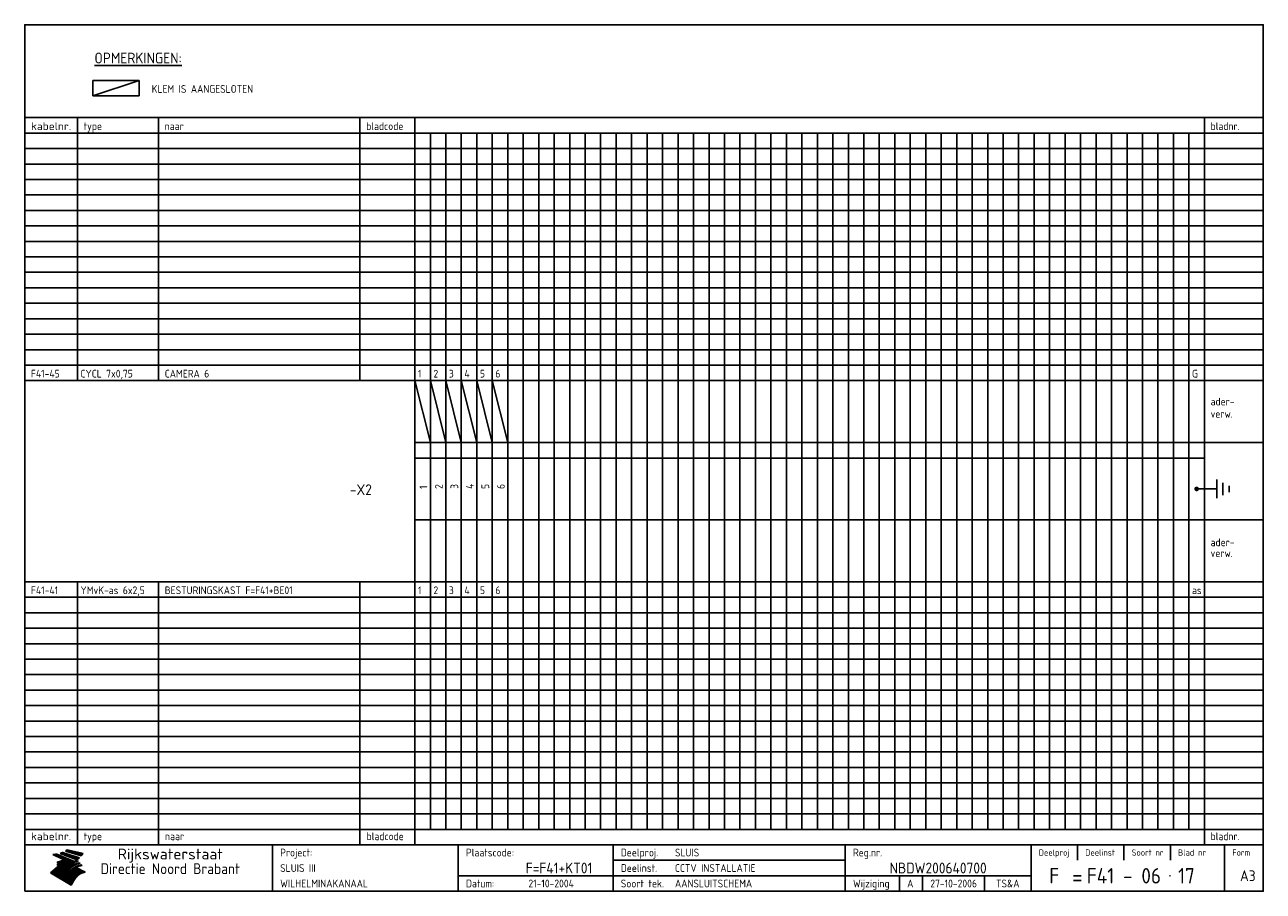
# Model space of a CAD drawing. Extents: x 10 to 410, y 10 to 290.
import ezdxf
from ezdxf.enums import TextEntityAlignment as Align

# ---------------------------------------------------------------- set-up
doc = ezdxf.new("R2010")
doc.units = 0
doc.header["$LTSCALE"] = 10
doc.header["$MEASUREMENT"] = 0
doc.layers.get('0').update_dxf_attribs({"linetype": 'CONTINUOUS'})
for name, color, linetype in [('0-25', 7, 'CONTINUOUS'), ('0-35', 2, 'CONTINUOUS'), ('0-50', 3, 'CONTINUOUS'), ('B-25', 7, 'CONTINUOUS'), ('B-35', 2, 'CONTINUOUS')]:
    doc.layers.add(name, color=color, linetype=linetype)
doc.styles.add('ISO', font='iso.shx')
doc.styles.get("Standard").update_dxf_attribs({"font": 'iso.shx'})

# ---------------------------------------------------------------- blocks, each defined once
blk = doc.blocks.new('KADER-A3')
at = {"layer": '0-25'}
for p, q in [((410, 35), (10, 35)), ((410, 30), (10, 30)), ((350, 25), (350, 20)), ((365, 25), (365, 20)), ((380, 25), (380, 20)), ((200, 20), (275, 20)), ((150, 15), (335, 15)), ((292.5, 15), (292.5, 10)), ((300, 15), (300, 10)), ((320, 15), (320, 10))]:
    blk.add_line(p, q, dxfattribs=at)
at = {"layer": '0-25', "color": 7}
for p, q in [((19.1, 21.89), (25.12, 19)), ((19.1, 21.89), (25.12, 19)), ((19.17, 21.86), (20.7, 21.86)), ((19.29, 21.8), (20.83, 21.8)), ((19.4, 21.75), (20.96, 21.75)), ((19.52, 21.69), (21.09, 21.69)), ((19.64, 21.63), (21.22, 21.63)), ((19.74, 21.92), (20.56, 21.92)), ((19.75, 21.58), (21.36, 21.58)), ((19.87, 21.52), (21.49, 21.52)), ((19.99, 21.47), (21.62, 21.47)), ((20.11, 21.41), (21.75, 21.41)), ((20.22, 21.35), (21.88, 21.35)), ((20.25, 21.97), (20.43, 21.97)), ((20.34, 21.3), (22.02, 21.3)), ((20.38, 21.99), (26.02, 19.59)), ((20.38, 21.99), (26.02, 19.59)), ((20.46, 21.24), (22.15, 21.24)), ((20.57, 21.18), (22.28, 21.18)), ((20.69, 21.13), (22.41, 21.13)), ((20.81, 21.07), (22.55, 21.07)), ((20.92, 21.02), (22.68, 21.02)), ((21.04, 20.96), (22.81, 20.96)), ((21.16, 20.9), (22.94, 20.9)), ((21.27, 20.85), (23.07, 20.85)), ((21.39, 20.79), (23.21, 20.79)), ((21.47, 22.25), (26.83, 20.19)), ((21.47, 22.25), (26.83, 20.19)), ((21.49, 22.25), (23.07, 22.25)), ((21.51, 20.73), (23.34, 20.73)), ((21.6, 22.2), (23.25, 22.2)), ((21.63, 20.68), (23.47, 20.68)), ((21.65, 22.31), (22.89, 22.31)), ((21.74, 20.62), (23.6, 20.62)), ((21.75, 22.14), (23.42, 22.14)), ((21.8, 22.37), (22.71, 22.37)), ((21.86, 20.57), (23.73, 20.57)), ((21.9, 22.08), (23.6, 22.08)), ((21.94, 22.42), (22.53, 22.42)), ((21.98, 20.51), (23.87, 20.51)), ((22.04, 22.03), (23.78, 22.03)), ((22.06, 22.48), (22.36, 22.48)), ((22.09, 20.45), (24, 20.45)), ((22.18, 22.53), (27.65, 20.8)), ((22.18, 22.53), (27.65, 20.8)), ((22.19, 21.97), (23.96, 21.97)), ((22.21, 20.4), (24.13, 20.4)), ((22.33, 20.34), (24.26, 20.34)), ((22.34, 21.92), (24.13, 21.92)), ((22.37, 20), (23.08, 20)), ((22.44, 20.28), (24.4, 20.28)), ((22.48, 21.86), (24.31, 21.86)), ((22.49, 20.06), (23.04, 20.06)), ((22.56, 20.23), (24.53, 20.23)), ((22.61, 20.12), (22.93, 20.12)), ((22.63, 21.8), (24.49, 21.8)), ((22.68, 20.17), (24.66, 20.17)), ((22.71, 20.17), (22.82, 20.17)), ((23.11, 20.02), (22.77, 20.2)), ((23.11, 20.02), (22.77, 20.2)), ((22.78, 21.75), (24.67, 21.75)), ((22.79, 20.12), (24.79, 20.12)), ((22.91, 20.06), (24.92, 20.06)), ((22.92, 21.69), (24.85, 21.69)), ((23.03, 20), (25.06, 20)), ((23.07, 21.63), (25.02, 21.63)), ((23.14, 22.99), (28.22, 21.46)), ((23.14, 22.99), (28.22, 21.46)), ((23.15, 22.98), (25.33, 22.98)), ((23.22, 21.58), (25.2, 21.58)), ((23.23, 23.04), (25.09, 23.04)), ((23.32, 23.1), (24.84, 23.1)), ((23.34, 22.93), (25.57, 22.93)), ((23.36, 21.52), (25.38, 21.52)), ((23.4, 23.15), (24.6, 23.15)), ((23.49, 23.21), (24.36, 23.21)), ((23.51, 21.47), (25.56, 21.47)), ((23.52, 22.87), (25.81, 22.87)), ((23.57, 23.27), (24.12, 23.27)), ((23.64, 23.32), (23.87, 23.32)), ((23.66, 21.41), (25.74, 21.41)), ((23.7, 23.36), (28.82, 22.17)), ((23.7, 23.36), (28.82, 22.17)), ((23.71, 22.82), (26.06, 22.82)), ((23.8, 21.35), (25.91, 21.35)), ((23.9, 22.76), (26.3, 22.76)), ((23.95, 21.3), (26.09, 21.3)), ((24.09, 22.7), (26.54, 22.7)), ((24.09, 21.24), (26.27, 21.24)), ((24.24, 21.18), (26.45, 21.18)), ((24.27, 22.65), (26.78, 22.65)), ((24.39, 21.13), (26.62, 21.13)), ((24.46, 22.59), (27.03, 22.59)), ((24.53, 21.07), (26.8, 21.07)), ((24.65, 22.53), (27.27, 22.53)), ((24.68, 21.02), (26.98, 21.02)), ((24.83, 20.96), (27.16, 20.96)), ((24.84, 22.48), (27.51, 22.48)), ((24.97, 20.9), (27.34, 20.9)), ((25.02, 22.42), (27.75, 22.42)), ((25.12, 20.85), (27.51, 20.85)), ((25.21, 22.37), (28, 22.37)), ((25.27, 20.79), (27.63, 20.79)), ((25.4, 22.31), (28.24, 22.31)), ((25.41, 20.73), (27.57, 20.73)), ((25.56, 20.68), (27.51, 20.68)), ((25.58, 22.25), (28.48, 22.25)), ((25.71, 20.62), (27.44, 20.62)), ((25.77, 22.2), (28.72, 22.2)), ((25.85, 20.57), (27.37, 20.57)), ((25.96, 22.14), (28.79, 22.14)), ((26, 20.51), (27.29, 20.51)), ((26.15, 22.08), (28.75, 22.08)), ((26.15, 20.45), (27.22, 20.45)), ((26.29, 20.4), (27.14, 20.4)), ((26.33, 22.03), (28.71, 22.03)), ((26.44, 20.34), (27.06, 20.34)), ((26.52, 21.97), (28.66, 21.97)), ((26.59, 20.28), (26.97, 20.28)), ((26.71, 21.92), (28.62, 21.92)), ((26.73, 20.23), (26.89, 20.23)), ((26.9, 21.86), (28.57, 21.86)), ((27.08, 21.8), (28.52, 21.8)), ((27.27, 21.75), (28.48, 21.75)), ((27.46, 21.69), (28.43, 21.69)), ((27.65, 21.63), (28.38, 21.63)), ((27.83, 21.58), (28.33, 21.58)), ((28.02, 21.52), (28.28, 21.52)), ((28.21, 21.47), (28.22, 21.47)), ((20.58, 17.88), (18.3, 16)), ((20.58, 17.88), (18.3, 16)), ((24.94, 11.97), (18.3, 16)), ((24.94, 11.97), (18.3, 16)), ((18.31, 16.01), (20.96, 16.01)), ((18.38, 16.07), (21.46, 16.07)), ((18.45, 16.12), (21.88, 16.12)), ((18.52, 16.18), (22.15, 16.18)), ((18.59, 16.23), (22.38, 16.23)), ((18.65, 16.29), (22.58, 16.29)), ((18.72, 16.35), (22.75, 16.35)), ((18.79, 16.4), (22.91, 16.4)), ((18.86, 16.46), (20.6, 16.46)), ((18.93, 16.52), (20.6, 16.52)), ((18.99, 16.57), (20.6, 16.57)), ((19.06, 16.63), (20.6, 16.63)), ((19.13, 16.68), (20.6, 16.68)), ((19.2, 16.74), (20.6, 16.74)), ((19.27, 16.8), (20.6, 16.8)), ((19.33, 16.85), (21.07, 16.85)), ((19.4, 16.91), (21.55, 16.91)), ((19.47, 16.97), (21.88, 16.97)), ((19.54, 17.02), (22.13, 17.02)), ((19.61, 17.08), (22.34, 17.08)), ((19.67, 17.13), (20.6, 17.13)), ((19.74, 17.19), (20.6, 17.19)), ((19.81, 17.25), (20.6, 17.25)), ((19.88, 17.3), (20.6, 17.3)), ((19.95, 17.36), (20.6, 17.36)), ((20.01, 17.42), (20.6, 17.42)), ((20.08, 17.47), (20.93, 17.47)), ((20.15, 17.53), (21.26, 17.53)), ((20.22, 17.58), (21.51, 17.58)), ((20.29, 17.64), (21.72, 17.64)), ((20.35, 17.7), (21.9, 17.7)), ((20.42, 17.75), (22.07, 17.75)), ((20.49, 17.81), (22.22, 17.81)), ((20.56, 17.87), (22.36, 17.87)), ((20.6, 19.11), (20.58, 19.51)), ((20.6, 19.11), (20.58, 19.51)), ((20.58, 19.5), (22.09, 19.5)), ((20.58, 19.44), (21.95, 19.44)), ((20.59, 19.38), (21.79, 19.38)), ((20.59, 19.33), (21.62, 19.33)), ((20.59, 19.27), (21.42, 19.27)), ((20.6, 19.22), (21.2, 19.22)), ((20.6, 19.16), (20.93, 19.16)), ((20.6, 19.11), (20.69, 19.12)), ((20.6, 19.11), (20.69, 19.12)), ((20.6, 18.79), (20.77, 18.81)), ((20.6, 18.79), (20.77, 18.81)), ((20.6, 18.29), (20.6, 18.79)), ((20.6, 18.29), (20.6, 18.79)), ((20.6, 18.77), (22.46, 18.77)), ((20.6, 18.71), (22.33, 18.71)), ((20.6, 18.65), (22.19, 18.65)), ((20.6, 18.6), (22.04, 18.6)), ((20.6, 18.54), (21.87, 18.54)), ((20.6, 18.48), (21.68, 18.48)), ((20.6, 18.43), (21.46, 18.43)), ((20.6, 18.37), (21.21, 18.37)), ((20.6, 18.29), (20.88, 18.32)), ((20.6, 18.29), (20.88, 18.32)), ((20.6, 18.32), (20.87, 18.32)), ((20.6, 17.88), (20.86, 17.91)), ((20.6, 17.88), (20.86, 17.91)), ((20.6, 17.43), (20.97, 17.48)), ((20.6, 17.43), (20.97, 17.48)), ((20.6, 17.43), (20.6, 17.09)), ((20.6, 17.43), (20.6, 17.09)), ((20.6, 17.09), (21.26, 17.16)), ((20.6, 17.09), (21.26, 17.16)), ((20.6, 16.8), (21.37, 16.89)), ((20.6, 16.8), (21.37, 16.89)), ((20.6, 16.8), (20.6, 16.45)), ((20.6, 16.8), (20.6, 16.45)), ((20.6, 16.45), (21.56, 16.56)), ((20.6, 16.45), (21.56, 16.56)), ((20.6, 15.97), (21.67, 16.09)), ((20.6, 15.97), (21.67, 16.09)), ((20.7, 16.46), (23.06, 16.46)), ((20.9, 19.55), (22.23, 19.55)), ((20.9, 18.82), (22.59, 18.82)), ((20.98, 17.92), (22.5, 17.92)), ((21.02, 17.13), (22.53, 17.13)), ((21.19, 19.61), (22.35, 19.61)), ((21.2, 16.52), (23.2, 16.52)), ((21.32, 18.88), (22.71, 18.88)), ((21.32, 17.98), (22.62, 17.98)), ((21.42, 19.67), (22.47, 19.67)), ((21.47, 17.19), (22.7, 17.19)), ((21.59, 18.03), (22.74, 18.03)), ((21.61, 18.93), (22.82, 18.93)), ((21.62, 19.72), (22.59, 19.72)), ((21.72, 16.57), (23.32, 16.57)), ((21.77, 17.25), (22.85, 17.25)), ((21.8, 19.78), (22.69, 19.78)), ((21.8, 18.09), (22.85, 18.09)), ((21.84, 18.99), (22.92, 18.99)), ((21.96, 19.83), (22.79, 19.83)), ((21.99, 18.15), (22.95, 18.15)), ((22.01, 17.3), (22.99, 17.3)), ((22.03, 19.05), (23.03, 19.05)), ((22.1, 16.63), (23.44, 16.63)), ((22.11, 19.89), (22.89, 19.89)), ((22.16, 18.2), (23.05, 18.2)), ((22.21, 19.1), (23.12, 19.1)), ((22.21, 17.36), (23.12, 17.36)), ((22.24, 19.95), (22.99, 19.95)), ((22.31, 18.26), (23.15, 18.26)), ((22.36, 19.16), (23.22, 19.16)), ((22.38, 16.68), (23.56, 16.68)), ((22.39, 17.42), (23.24, 17.42)), ((22.45, 18.32), (23.24, 18.32)), ((22.51, 19.22), (23.3, 19.22)), ((22.56, 17.47), (23.36, 17.47)), ((22.59, 18.37), (23.33, 18.37)), ((22.6, 16.74), (23.66, 16.74)), ((22.64, 19.27), (23.39, 19.27)), ((22.71, 18.43), (23.42, 18.43)), ((22.71, 17.53), (23.47, 17.53)), ((22.77, 19.33), (23.47, 19.33)), ((22.79, 16.8), (23.77, 16.8)), ((22.83, 18.48), (23.5, 18.48)), ((22.84, 17.58), (23.57, 17.58)), ((22.89, 19.38), (23.55, 19.38)), ((22.94, 18.54), (23.58, 18.54)), ((22.96, 16.85), (23.86, 16.85)), ((22.97, 17.64), (23.67, 17.64)), ((23, 19.44), (23.63, 19.44)), ((23.04, 18.6), (23.66, 18.6)), ((23.1, 19.5), (23.72, 19.5)), ((23.1, 17.7), (23.77, 17.7)), ((23.12, 16.91), (23.96, 16.91)), ((23.14, 18.65), (23.74, 18.65)), ((23.15, 19.95), (25.19, 19.95)), ((23.21, 19.55), (23.8, 19.55)), ((23.21, 17.75), (23.86, 17.75)), ((23.21, 16.01), (28.9, 16.01)), ((23.24, 18.71), (23.82, 18.71)), ((23.26, 19.89), (25.32, 19.89)), ((23.26, 16.97), (24.05, 16.97)), ((23.3, 19.61), (23.88, 19.61)), ((23.32, 17.81), (23.95, 17.81)), ((23.33, 18.77), (23.91, 18.77)), ((23.37, 16.07), (29.08, 16.07)), ((23.38, 19.83), (25.45, 19.83)), ((23.39, 19.67), (23.81, 19.67)), ((23.39, 17.02), (24.14, 17.02)), ((23.42, 18.82), (23.99, 18.82)), ((23.42, 17.87), (24.03, 17.87)), ((23.45, 19.7), (23.58, 19.79)), ((23.45, 19.7), (23.58, 19.79)), ((23.48, 19.72), (23.7, 19.72)), ((23.5, 19.78), (25.58, 19.78)), ((23.51, 18.88), (24.07, 18.88)), ((23.51, 16.12), (29.27, 16.12)), ((23.52, 17.92), (24.11, 17.92)), ((23.52, 17.08), (24.22, 17.08)), ((23.54, 18.9), (24.3, 19.42)), ((23.54, 18.9), (24.3, 19.42)), ((23.56, 19.78), (23.59, 19.78)), ((23.56, 19.39), (23.9, 19.62)), ((23.56, 19.39), (23.9, 19.62)), ((23.58, 19.79), (23.9, 19.62)), ((23.58, 19.79), (23.9, 19.62)), ((23.59, 18.93), (24.15, 18.93)), ((23.61, 19.72), (25.72, 19.72)), ((23.62, 17.98), (24.2, 17.98)), ((23.63, 17.13), (24.3, 17.13)), ((23.65, 18.59), (24.62, 19.25)), ((23.65, 18.59), (24.62, 19.25)), ((29.41, 16.17), (23.65, 16.17)), ((23.67, 18.99), (24.23, 18.99)), ((23.71, 18.03), (24.28, 18.03)), ((23.73, 19.67), (25.85, 19.67)), ((23.75, 19.05), (24.32, 19.05)), ((23.75, 17.19), (24.38, 17.19)), ((23.77, 16.23), (29.47, 16.23)), ((23.79, 18.09), (24.36, 18.09)), ((23.83, 19.1), (24.4, 19.1)), ((23.85, 19.61), (25.98, 19.61)), ((23.85, 17.25), (24.46, 17.25)), ((23.88, 18.15), (24.44, 18.15)), ((23.89, 16.29), (29.36, 16.29)), ((23.92, 19.16), (24.48, 19.16)), ((23.94, 18.19), (25.23, 19.07)), ((23.94, 18.19), (25.23, 19.07)), ((23.95, 17.3), (24.55, 17.3)), ((23.96, 19.55), (25.96, 19.55)), ((23.96, 18.2), (24.53, 18.2)), ((24, 19.22), (24.56, 19.22)), ((24, 16.35), (29.24, 16.35)), ((24.04, 18.26), (24.61, 18.26)), ((24.05, 17.36), (24.63, 17.36)), ((24.06, 17.88), (25.34, 18.76)), ((24.06, 17.88), (25.34, 18.76)), ((24.08, 19.5), (25.88, 19.5)), ((24.08, 19.27), (24.58, 19.27)), ((24.11, 16.4), (29.13, 16.4)), ((24.13, 18.32), (24.69, 18.32)), ((24.14, 17.42), (24.71, 17.42)), ((24.16, 19.33), (24.47, 19.33)), ((24.2, 19.44), (25.79, 19.44)), ((24.21, 18.37), (24.77, 18.37)), ((24.21, 16.46), (29.02, 16.46)), ((24.23, 17.47), (24.79, 17.47)), ((24.24, 17.48), (25.52, 18.36)), ((24.24, 17.48), (25.52, 18.36)), ((24.25, 19.38), (24.36, 19.38)), ((24.29, 18.43), (24.85, 18.43)), ((24.3, 19.42), (24.62, 19.25)), ((24.3, 19.42), (24.62, 19.25)), ((24.31, 19.38), (25.71, 19.38)), ((24.31, 17.53), (24.87, 17.53)), ((24.31, 16.52), (28.91, 16.52)), ((24.35, 17.17), (25.64, 18.05)), ((24.35, 17.17), (25.64, 18.05)), ((24.37, 18.48), (24.94, 18.48)), ((24.39, 17.58), (24.96, 17.58)), ((24.4, 16.57), (28.79, 16.57)), ((24.43, 19.33), (25.62, 19.33)), ((24.45, 18.54), (25.02, 18.54)), ((24.47, 17.64), (25.04, 17.64)), ((24.49, 16.63), (28.68, 16.63)), ((24.54, 18.6), (25.1, 18.6)), ((24.55, 19.27), (25.54, 19.27)), ((24.56, 17.7), (25.12, 17.7)), ((24.57, 16.68), (28.57, 16.68)), ((24.62, 18.65), (25.18, 18.65)), ((24.63, 16.72), (25.91, 17.6)), ((24.63, 16.72), (25.91, 17.6)), ((24.64, 17.75), (25.2, 17.75)), ((24.66, 16.74), (28.45, 16.74)), ((24.67, 19.22), (25.45, 19.22)), ((24.7, 18.71), (25.27, 18.71)), ((24.72, 17.81), (25.29, 17.81)), ((24.74, 16.8), (28.34, 16.8)), ((24.78, 19.16), (25.37, 19.16)), ((24.78, 18.77), (25.34, 18.77)), ((24.8, 17.87), (25.37, 17.87)), ((24.82, 16.85), (28.23, 16.85)), ((24.87, 18.82), (25.4, 18.82)), ((24.89, 17.92), (25.45, 17.92)), ((24.9, 19.1), (25.28, 19.1)), ((24.9, 16.91), (28.11, 16.91)), ((24.95, 18.88), (25.45, 18.88)), ((24.97, 17.98), (25.53, 17.98)), ((24.99, 16.97), (28, 16.97)), ((25.02, 19.05), (25.2, 19.05)), ((25.03, 18.93), (25.51, 18.93)), ((25.05, 18.03), (25.61, 18.03)), ((25.07, 17.02), (27.89, 17.02)), ((25.11, 18.99), (25.57, 18.99)), ((26.02, 19.59), (25.12, 19)), ((26.02, 19.59), (25.12, 19)), ((25.13, 18.09), (25.68, 18.09)), ((25.15, 17.08), (27.77, 17.08)), ((25.19, 19.05), (25.63, 19.05)), ((25.21, 18.15), (25.75, 18.15)), ((25.23, 17.13), (27.66, 17.13)), ((25.26, 19.1), (25.7, 19.1)), ((25.3, 18.2), (25.82, 18.2)), ((25.31, 17.19), (27.55, 17.19)), ((25.33, 19.16), (25.77, 19.16)), ((25.38, 18.26), (25.89, 18.26)), ((25.39, 19.22), (25.85, 19.22)), ((25.4, 17.25), (27.43, 17.25)), ((25.46, 18.32), (25.97, 18.32)), ((25.47, 19.27), (25.93, 19.27)), ((25.48, 17.3), (27.32, 17.3)), ((25.54, 19.33), (26.03, 19.33)), ((25.54, 18.37), (26.06, 18.37)), ((25.56, 17.36), (27.21, 17.36)), ((25.62, 18.43), (26.14, 18.43)), ((25.63, 19.38), (26.13, 19.38)), ((25.64, 17.42), (27.1, 17.42)), ((25.7, 18.48), (26.24, 18.48)), ((25.72, 19.44), (26.24, 19.44)), ((25.73, 17.47), (26.98, 17.47)), ((25.79, 18.54), (26.34, 18.54)), ((25.81, 17.53), (26.87, 17.53)), ((25.82, 19.5), (26.36, 19.5)), ((25.89, 18.6), (26.46, 18.6)), ((25.89, 17.58), (26.76, 17.58)), ((25.93, 19.55), (26.53, 19.55)), ((25.96, 17.64), (26.64, 17.64)), ((25.99, 18.65), (26.58, 18.65)), ((26.04, 17.7), (26.59, 17.7)), ((26.06, 19.61), (26.85, 19.61)), ((26.1, 18.71), (26.72, 18.71)), ((26.12, 17.75), (26.67, 17.75)), ((26.2, 17.81), (26.76, 17.81)), ((26.21, 19.67), (27.23, 19.67)), ((26.23, 18.77), (26.89, 18.77)), ((26.29, 17.87), (26.86, 17.87)), ((26.37, 18.82), (27.09, 18.82)), ((26.39, 17.92), (26.97, 17.92)), ((26.44, 19.72), (27.18, 19.72)), ((26.49, 17.98), (27.09, 17.98)), ((26.53, 18.88), (27.34, 18.88)), ((26.56, 17.68), (29.54, 16.2)), ((26.56, 17.68), (29.54, 16.2)), ((26.6, 18.03), (27.22, 18.03)), ((26.72, 18.09), (27.38, 18.09)), ((26.73, 18.93), (27.66, 18.93)), ((26.85, 18.15), (27.56, 18.15)), ((26.99, 18.99), (27.9, 18.99)), ((27, 18.2), (27.8, 18.2)), ((27.13, 19.78), (27.25, 19.64)), ((27.13, 19.78), (27.25, 19.64)), ((27.18, 18.26), (28.13, 18.26)), ((27.26, 19.05), (27.84, 19.05)), ((27.39, 18.32), (28.47, 18.32)), ((27.7, 18.37), (28.49, 18.37)), ((27.78, 19.1), (27.93, 18.96)), ((27.78, 19.1), (27.93, 18.96)), ((28, 18.43), (28.44, 18.43)), ((28.29, 15.83), (29.54, 16.2)), ((28.29, 15.83), (29.54, 16.2)), ((28.39, 18.48), (28.54, 18.32)), ((28.39, 18.48), (28.54, 18.32)), ((29.54, 16.2), (29.45, 16.17)), ((29.54, 16.2), (29.45, 16.17)), ((29.46, 16.18), (29.47, 16.18)), ((18.38, 15.95), (20.6, 15.95)), ((18.47, 15.9), (20.6, 15.9)), ((18.57, 15.84), (20.6, 15.84)), ((18.66, 15.78), (20.6, 15.78)), ((18.75, 15.73), (20.6, 15.73)), ((18.85, 15.67), (20.6, 15.67)), ((18.94, 15.62), (20.6, 15.62)), ((19.03, 15.56), (27.83, 15.56)), ((19.12, 15.5), (27.75, 15.5)), ((19.22, 15.45), (27.66, 15.45)), ((19.31, 15.39), (27.58, 15.39)), ((19.4, 15.33), (27.5, 15.33)), ((19.49, 15.28), (27.43, 15.28)), ((19.59, 15.22), (27.36, 15.22)), ((19.68, 15.17), (27.29, 15.17)), ((19.77, 15.11), (27.22, 15.11)), ((19.86, 15.05), (27.15, 15.05)), ((19.96, 15), (27.09, 15)), ((20.05, 14.94), (27.02, 14.94)), ((20.14, 14.88), (26.96, 14.88)), ((20.24, 14.83), (26.9, 14.83)), ((20.33, 14.77), (26.84, 14.77)), ((20.42, 14.72), (26.79, 14.72)), ((20.51, 14.66), (26.73, 14.66)), ((20.6, 15.97), (20.6, 15.58)), ((20.6, 15.97), (20.6, 15.58)), ((20.6, 15.58), (21.95, 15.73)), ((20.6, 15.58), (21.95, 15.73)), ((20.61, 14.6), (26.68, 14.6)), ((20.7, 14.55), (26.62, 14.55)), ((20.79, 14.49), (26.57, 14.49)), ((20.88, 14.43), (26.52, 14.43)), ((20.94, 15.62), (27.92, 15.62)), ((20.98, 14.38), (26.47, 14.38)), ((21.07, 14.32), (26.42, 14.32)), ((21.16, 14.27), (26.38, 14.27)), ((21.25, 14.21), (26.33, 14.21)), ((21.35, 14.15), (26.29, 14.15)), ((21.44, 14.1), (26.24, 14.1)), ((21.45, 15.67), (28.01, 15.67)), ((21.53, 14.04), (26.2, 14.04)), ((21.63, 13.98), (26.16, 13.98)), ((21.72, 13.93), (26.12, 13.93)), ((21.81, 13.87), (26.08, 13.87)), ((21.9, 13.82), (26.04, 13.82)), ((21.96, 15.73), (28.11, 15.73)), ((22, 13.76), (26, 13.76)), ((22.09, 13.7), (25.96, 13.7)), ((22.18, 13.65), (25.93, 13.65)), ((22.27, 13.59), (25.89, 13.59)), ((22.34, 15.78), (28.21, 15.78)), ((22.37, 13.53), (25.86, 13.53)), ((22.46, 13.48), (25.82, 13.48)), ((22.55, 13.42), (25.79, 13.42)), ((22.62, 15.84), (28.33, 15.84)), ((22.65, 13.37), (25.76, 13.37)), ((22.74, 13.31), (25.73, 13.31)), ((22.83, 13.25), (25.69, 13.25)), ((22.84, 15.9), (28.52, 15.9)), ((22.92, 13.2), (25.66, 13.2)), ((23.02, 13.14), (25.63, 13.14)), ((23.04, 15.95), (28.71, 15.95)), ((23.11, 13.08), (25.59, 13.08)), ((23.2, 13.03), (25.56, 13.03)), ((23.29, 12.97), (25.53, 12.97)), ((23.39, 12.92), (25.5, 12.92)), ((23.48, 12.86), (25.46, 12.86)), ((23.57, 12.8), (25.43, 12.8)), ((23.66, 12.75), (25.4, 12.75)), ((23.76, 12.69), (25.36, 12.69)), ((23.85, 12.63), (25.33, 12.63)), ((23.94, 12.58), (25.3, 12.58)), ((24.04, 12.52), (25.26, 12.52)), ((24.13, 12.47), (25.23, 12.47)), ((24.22, 12.41), (25.2, 12.41)), ((24.31, 12.35), (25.17, 12.35)), ((24.41, 12.3), (25.13, 12.3)), ((24.5, 12.24), (25.1, 12.24)), ((24.59, 12.18), (25.07, 12.18)), ((24.68, 12.13), (25.03, 12.13)), ((24.78, 12.07), (25, 12.07)), ((24.87, 12.02), (24.97, 12.02)), ((24.94, 11.97), (25.81, 13.45)), ((24.94, 11.97), (25.81, 13.45))]:
    blk.add_line(p, q, dxfattribs=at)
for centre, radius, start, end in [((19.15, 29.7), 7.8, 269.6055, 279.0886), ((19.15, 29.7), 7.8, 269.6055, 279.0886), ((19.93, 25.38), 5.91, 276.3402, 298.7463), ((19.93, 25.38), 5.91, 276.3402, 298.7463), ((19.84, 25.09), 6.03, 278.129, 302.868), ((19.84, 25.09), 6.03, 278.129, 302.868), ((19.84, 27.26), 5.27, 288.0217, 296.3084), ((19.84, 27.26), 5.27, 288.0217, 296.3084), ((20.49, 27.56), 5.28, 300.0654, 307.393), ((20.49, 27.56), 5.28, 300.0654, 307.393), ((24.11, 24.7), 5.26, 301.1147, 312.2814), ((24.11, 24.7), 5.26, 301.1147, 312.2814), ((21.95, 27.32), 8.59, 316.9248, 323.1399), ((21.95, 27.32), 8.59, 316.9248, 323.1399), ((20.21, 23.78), 5.91, 273.6149, 304.3803), ((20.21, 23.78), 5.91, 273.6149, 304.3803), ((20.35, 24.56), 5.76, 274.164, 302.5474), ((20.35, 24.56), 5.76, 274.164, 302.5474), ((20.05, 24.28), 6.02, 277.9472, 305.7139), ((20.05, 24.28), 6.02, 277.9472, 305.7139), ((20.04, 23.49), 6.09, 278.8115, 306.4242), ((20.04, 23.49), 6.09, 278.8115, 306.4242), ((20.53, 23.07), 5.96, 277.0519, 304.973), ((20.53, 23.07), 5.96, 277.0519, 304.973), ((20.72, 22.76), 5.91, 276.3402, 304.3803), ((20.72, 22.76), 5.91, 276.3402, 304.3803), ((21.06, 22.34), 5.81, 274.9043, 303.1745), ((21.06, 22.34), 5.81, 274.9043, 303.1745), ((20.82, 22.06), 6.04, 278.1111, 305.8489), ((20.82, 22.06), 6.04, 278.1111, 305.8489), ((21.3, 21.6), 5.91, 276.3402, 304.3803), ((21.3, 21.6), 5.91, 276.3402, 304.3803), ((27.05, 17.17), 2.63, 107.4286, 133.7799), ((27.05, 17.17), 2.63, 107.4286, 133.7799), ((27.45, 16.91), 2.81, 110.4143, 138.7411), ((27.45, 16.91), 2.81, 110.4143, 138.7411), ((27.57, 15.64), 3.4, 98.1566, 126.9045), ((27.57, 15.64), 3.4, 98.1566, 126.9045), ((27.91, 15.54), 3.39, 100.5835, 132.088), ((27.91, 15.54), 3.39, 100.5835, 132.088), ((28.21, 14.74), 3.67, 95.7581, 128.7216), ((28.21, 14.74), 3.67, 95.7581, 128.7216), ((27.01, 16.84), 2.93, 87.7348, 104.8316), ((27.01, 16.84), 2.93, 87.7348, 104.8316), ((27.37, 15.71), 3.93, 91.7838, 103.2817), ((27.37, 15.71), 3.93, 91.7838, 103.2817), ((28.4, 15.05), 3.21, 96.3886, 125.0052), ((28.4, 15.05), 3.21, 96.3886, 125.0052), ((27.82, 16.31), 2.8, 90.634, 105.1984), ((27.82, 16.31), 2.8, 90.634, 105.1984), ((28.19, 15.04), 3.93, 93.8342, 103.2817), ((28.19, 15.04), 3.93, 93.8342, 103.2817), ((28.58, 15.69), 2.8, 93.8141, 105.1984), ((28.58, 15.69), 2.8, 93.8141, 105.1984), ((28.95, 14.41), 3.93, 96.0135, 103.2817), ((28.95, 14.41), 3.93, 96.0135, 103.2817), ((31.24, 10.26), 6.3, 117.9568, 149.6251), ((31.24, 10.26), 6.3, 117.9568, 149.6251)]:
    blk.add_arc(centre, radius, start, end, dxfattribs=at)
at = {"layer": '0-35'}
for p, q in [((90, 25), (90, 10)), ((150, 25), (150, 10)), ((200, 25), (200, 10)), ((275, 25), (275, 10)), ((335, 25), (335, 10)), ((397.5, 25), (397.5, 10))]:
    blk.add_line(p, q, dxfattribs=at)
at = {"layer": '0-50'}
for p, q in [((10, 25), (410, 25)), ((348.75, 15), (351.25, 15)), ((348.75, 13.5), (351.25, 13.5))]:
    blk.add_line(p, q, dxfattribs=at)
blk.add_lwpolyline([(10, 10), (410, 10), (410, 290), (10, 290)], close=True, dxfattribs=at)
at = {"layer": '0-50', "const_width": 0.25}
blk.add_lwpolyline([(379.75, 15, 1), (380, 15, 1)], format="xyb", close=True, dxfattribs=at)
at = {"layer": '0-25', "style": 'ISO'}
for s, height, p in [('Project:', 2.5, (92.5, 22.5)), ('Plaatscode:', 2.5, (152.5, 22.5)), ('Deelproj.', 2.5, (202.5, 22.5)), ('Reg.nr.', 2.5, (277.5, 22.5)), ('Deelproj', 2, (337.5, 22.5)), ('Deelinst', 2, (352.5, 22.5)), ('Soort nr', 2, (367.5, 22.5)), ('Blad nr', 2, (382.5, 22.5)), ('Form', 2, (400, 22.5)), ('Deelinst.', 2.5, (202.5, 17.5)), ('Datum:', 2.5, (152.5, 12.5)), ('Soort tek.', 2.5, (202.5, 12.5)), ('Wijziging', 2.5, (277.5, 12.5))]:
    blk.add_text(s, height=height, dxfattribs=at).set_placement(p, align=Align.MIDDLE_LEFT)
for tag, p in [('N', (220, 22.5)), ('B', (92.5, 17.5)), ('P', (220, 17.5)), ('C', (92.5, 12.5)), ('U', (220, 12.5)), ('REV', (295, 12.5))]:
    blk.add_attdef(tag, text='', height=2.5, dxfattribs=at).set_placement(p, align=Align.MIDDLE_LEFT)
for tag, p in [('W', (180, 12.5)), ('Z', (310, 12.5)), ('Y', (327.5, 12.5))]:
    blk.add_attdef(tag, text='', height=2.5, dxfattribs=at).set_placement(p, align=Align.MIDDLE)
at = {"layer": '0-35', "style": 'ISO', "width": 1.00614}
blk.add_text('Rijkswaterstaat', height=3.5, dxfattribs=at).set_placement((40, 20.28), (74, 20.28), align=Align.FIT)
at = {"layer": '0-35', "color": 2, "style": 'ISO', "width": 0.948867}
blk.add_text('Directie Noord Brabant', height=3.5, dxfattribs=at).set_placement((34.5, 15.53), (79.5, 15.53), align=Align.FIT)
at = {"layer": '0-35', "style": 'ISO'}
for tag, p in [('X', (178.5, 17.5)), ('FORM', (402.5, 15))]:
    blk.add_attdef(tag, text='', height=3.5, dxfattribs=at).set_placement(p, align=Align.MIDDLE_LEFT)
blk.add_attdef('RNR', text='', height=3.5, dxfattribs=at).set_placement((305, 17.5), align=Align.MIDDLE)
at = {"layer": '0-50', "style": 'ISO'}
for tag, p in [('M', (342.5, 15)), ('O', (365, 15))]:
    blk.add_attdef(tag, text='', height=5, dxfattribs=at).set_placement(p, align=Align.MIDDLE)
blk.add_attdef('Q', text='', height=5, dxfattribs=at).set_placement((382.5, 15), align=Align.MIDDLE_LEFT)

msp = doc.modelspace()

# ---------------------------------------------------------------- linework, layer by layer
for p, q in [((136, 175), (141, 155)), ((141, 175), (146, 155)), ((146, 175), (151, 155)), ((151, 175), (156, 155)), ((156, 175), (161, 155)), ((161, 175), (166, 155))]:
    msp.add_line(p, q)
at = {"layer": '0-25'}
for p, q in [((10, 260), (410, 260)), ((10, 255), (410, 255)), ((141, 255), (141, 175)), ((146, 255), (146, 175)), ((151, 255), (151, 175)), ((156, 255), (156, 175)), ((161, 255), (161, 30)), ((166, 255), (166, 175)), ((171, 255), (171, 175)), ((176, 255), (176, 175)), ((181, 255), (181, 175)), ((186, 255), (186, 30)), ((191, 255), (191, 175)), ((196, 255), (196, 175)), ((201, 255), (201, 175)), ((206, 255), (206, 175)), ((211, 255), (211, 30)), ((216, 255), (216, 175)), ((221, 255), (221, 175)), ((226, 255), (226, 175)), ((231, 255), (231, 175)), ((236, 255), (236, 30)), ((241, 255), (241, 175)), ((246, 255), (246, 175)), ((251, 255), (251, 175)), ((256, 255), (256, 175)), ((261, 255), (261, 30)), ((266, 255), (266, 175)), ((271, 255), (271, 175)), ((276, 255), (276, 175)), ((281, 255), (281, 175)), ((286, 255), (286, 30)), ((291, 255), (291, 175)), ((296, 255), (296, 175)), ((301, 255), (301, 175)), ((306, 255), (306, 175)), ((311, 255), (311, 30)), ((316, 255), (316, 175)), ((321, 255), (321, 175)), ((326, 255), (326, 175)), ((331, 255), (331, 175)), ((336, 255), (336, 30)), ((341, 255), (341, 175)), ((346, 255), (346, 175)), ((351, 255), (351, 175)), ((356, 255), (356, 175)), ((361, 255), (361, 30)), ((366, 255), (366, 175)), ((371, 255), (371, 175)), ((376, 255), (376, 175)), ((381, 255), (381, 175)), ((386, 255), (386, 30)), ((10, 250), (410, 250)), ((10, 245), (410, 245)), ((10, 240), (410, 240)), ((10, 235), (410, 235)), ((10, 230), (410, 230)), ((10, 225), (410, 225)), ((10, 220), (410, 220)), ((10, 215), (410, 215)), ((10, 210), (410, 210)), ((10, 205), (410, 205)), ((10, 200), (410, 200)), ((10, 195), (410, 195)), ((10, 190), (410, 190)), ((10, 185), (410, 185)), ((10, 180), (410, 180)), ((10, 175), (410, 175)), ((141, 175), (141, 110)), ((146, 175), (146, 110)), ((151, 175), (151, 110)), ((156, 175), (156, 110)), ((166, 175), (166, 110)), ((171, 175), (171, 110)), ((176, 175), (176, 110)), ((181, 175), (181, 110)), ((191, 175), (191, 110)), ((196, 175), (196, 110)), ((201, 175), (201, 110)), ((206, 175), (206, 110)), ((216, 175), (216, 110)), ((221, 175), (221, 110)), ((226, 175), (226, 110)), ((231, 175), (231, 110)), ((241, 175), (241, 110)), ((246, 175), (246, 110)), ((251, 175), (251, 110)), ((256, 175), (256, 110)), ((266, 175), (266, 110)), ((271, 175), (271, 110)), ((276, 175), (276, 110)), ((281, 175), (281, 110)), ((291, 175), (291, 110)), ((296, 175), (296, 110)), ((301, 175), (301, 110)), ((306, 175), (306, 110)), ((316, 175), (316, 110)), ((321, 175), (321, 110)), ((326, 175), (326, 110)), ((331, 175), (331, 110)), ((341, 175), (341, 110)), ((346, 175), (346, 110)), ((351, 175), (351, 110)), ((356, 175), (356, 110)), ((366, 175), (366, 110)), ((371, 175), (371, 110)), ((376, 175), (376, 110)), ((381, 175), (381, 110)), ((136, 150), (391, 150)), ((389, 140), (395, 140)), ((395, 143), (395, 137)), ((397, 142), (397, 138)), ((399, 141), (399, 139)), ((10, 110), (410, 110)), ((141, 110), (141, 30)), ((146, 110), (146, 30)), ((151, 110), (151, 30)), ((156, 110), (156, 30)), ((166, 110), (166, 30)), ((171, 110), (171, 30)), ((176, 110), (176, 30)), ((181, 110), (181, 30)), ((191, 110), (191, 30)), ((196, 110), (196, 30)), ((201, 110), (201, 30)), ((206, 110), (206, 30)), ((216, 110), (216, 30)), ((221, 110), (221, 30)), ((226, 110), (226, 30)), ((231, 110), (231, 30)), ((241, 110), (241, 30)), ((246, 110), (246, 30)), ((251, 110), (251, 30)), ((256, 110), (256, 30)), ((266, 110), (266, 30)), ((271, 110), (271, 30)), ((276, 110), (276, 30)), ((281, 110), (281, 30)), ((291, 110), (291, 30)), ((296, 110), (296, 30)), ((301, 110), (301, 30)), ((306, 110), (306, 30)), ((316, 110), (316, 30)), ((321, 110), (321, 30)), ((326, 110), (326, 30)), ((331, 110), (331, 30)), ((341, 110), (341, 30)), ((346, 110), (346, 30)), ((351, 110), (351, 30)), ((356, 110), (356, 30)), ((366, 110), (366, 30)), ((371, 110), (371, 30)), ((376, 110), (376, 30)), ((381, 110), (381, 30)), ((10, 105), (410, 105)), ((10, 100), (410, 100)), ((10, 95), (410, 95)), ((10, 90), (410, 90)), ((10, 85), (410, 85)), ((10, 80), (410, 80)), ((10, 75), (410, 75)), ((10, 70), (410, 70)), ((10, 65), (410, 65)), ((10, 60), (410, 60)), ((10, 55), (410, 55)), ((10, 50), (410, 50)), ((10, 45), (410, 45)), ((10, 40), (410, 40))]:
    msp.add_line(p, q, dxfattribs=at)
at = {"layer": '0-25', "const_width": 0.75}
msp.add_lwpolyline([(388.12, 140, 1), (388.88, 140, 1)], format="xyb", close=True, dxfattribs=at)
at = {"layer": '0-35'}
for p, q in [((32, 272), (32, 267)), ((47, 272), (32, 272)), ((32, 267), (47, 272)), ((47, 267), (47, 272)), ((32, 267), (47, 267)), ((27, 260), (27, 175)), ((53.21, 260), (53.21, 175)), ((118.27, 260), (118.27, 175)), ((136, 260), (136, 25)), ((391, 260), (391, 25)), ((136, 155), (410, 155)), ((136, 130), (410, 130)), ((27, 110), (27, 25)), ((53.21, 110), (53.21, 25)), ((118.27, 110), (118.27, 25))]:
    msp.add_line(p, q, dxfattribs=at)

# ---------------------------------------------------------------- block references
ref = msp.add_blockref('KADER-A3', (0, 0))
ref.add_attrib('B', 'SLUIS III', dxfattribs={"layer": '0-25', "height": 2.5, "style": 'ISO'}).set_placement((92.5, 17.5), align=Align.MIDDLE_LEFT)
ref.add_attrib('C', 'WILHELMINAKANAAL', dxfattribs={"layer": '0-25', "height": 2.5, "style": 'ISO'}).set_placement((92.5, 12.5), align=Align.MIDDLE_LEFT)
ref.add_attrib('N', 'SLUIS', dxfattribs={"layer": '0-25', "height": 2.5, "style": 'ISO'}).set_placement((220, 22.5), align=Align.MIDDLE_LEFT)
ref.add_attrib('P', 'CCTV INSTALLATIE', dxfattribs={"layer": '0-25', "height": 2.5, "style": 'ISO'}).set_placement((220, 17.5), align=Align.MIDDLE_LEFT)
ref.add_attrib('U', 'AANSLUITSCHEMA', dxfattribs={"layer": '0-25', "height": 2.5, "style": 'ISO'}).set_placement((220, 12.5), align=Align.MIDDLE_LEFT)
ref.add_attrib('M', 'F', dxfattribs={"layer": '0-50', "height": 5, "style": 'ISO'}).set_placement((342.5, 15), align=Align.MIDDLE)
ref.add_attrib('O', 'F41 - 06', dxfattribs={"layer": '0-50', "height": 5, "style": 'ISO'}).set_placement((365, 15), align=Align.MIDDLE)
ref.add_attrib('Q', '17', dxfattribs={"layer": '0-50', "height": 5, "style": 'ISO'}).set_placement((382.5, 15), align=Align.MIDDLE_LEFT)
ref.add_attrib('X', 'F=F41+KT01', dxfattribs={"layer": '0-35', "height": 3.5, "style": 'ISO'}).set_placement((171.81, 17.5), align=Align.MIDDLE_LEFT)
ref.add_attrib('RNR', 'NBDW200640700', dxfattribs={"layer": '0-35', "height": 3.5, "style": 'ISO'}).set_placement((305, 17.5), align=Align.MIDDLE)
ref.add_attrib('W', '21-10-2004', dxfattribs={"layer": '0-25', "height": 2.5, "style": 'ISO'}).set_placement((180, 12.5), align=Align.MIDDLE)
ref.add_attrib('FORM', 'A3', dxfattribs={"layer": '0-35', "height": 3.5, "style": 'ISO'}).set_placement((402.5, 15), align=Align.MIDDLE_LEFT)
ref.add_attrib('REV', 'A', dxfattribs={"layer": '0-25', "height": 2.5, "style": 'ISO'}).set_placement((295, 12.5), align=Align.MIDDLE_LEFT)
ref.add_attrib('Z', '27-10-2006', dxfattribs={"layer": '0-25', "height": 2.5, "style": 'ISO'}).set_placement((310, 12.5), align=Align.MIDDLE)
ref.add_attrib('Y', 'TS&A', dxfattribs={"layer": '0-25', "height": 2.5, "style": 'ISO'}).set_placement((327.5, 12.5), align=Align.MIDDLE)

# ---------------------------------------------------------------- texts
at = {"layer": 'B-25'}
for s, p in [('KLEM IS AANGESLOTEN', (51, 268)), ('F41-45', (12, 176)), ('CYCL 7x0,75', (28, 176)), ('CAMERA 6', (55.21, 176)), ('1', (137, 176)), ('2', (142, 176)), ('3', (147, 176)), ('4', (152, 176)), ('5', (157, 176)), ('6', (162, 176)), ('G', (387, 176)), ('F41-41', (12, 106)), ('YMvK-as 6x2,5', (28, 106)), ('BESTURINGSKAST F=F41+BE01', (55.21, 106)), ('1', (137, 106)), ('2', (142, 106)), ('3', (147, 106)), ('4', (152, 106)), ('5', (157, 106)), ('6', (162, 106)), ('as', (387, 106)), ('.', (387, 106))]:
    msp.add_text(s, height=2.5, dxfattribs=at).set_placement(p)
at = {"layer": 'B-25', "style": 'ISO', "width": 1.11828}
for p, p2 in [((12, 256), (25, 256)), ((12, 26.5), (25, 26.5))]:
    msp.add_text('kabelnr.', height=2.5, dxfattribs=at).set_placement(p, p2, align=Align.FIT)
at = {"layer": 'B-25', "style": 'ISO'}
for s, p in [('type', (29, 256)), ('naar', (55.21, 256)), ('bladcode', (120.27, 256)), ('bladnr.', (393, 256)), ('ader-', (393, 167)), ('verw.', (393, 163)), ('ader-', (393, 121.5)), ('verw.', (393, 118)), ('type', (29, 26.5)), ('naar', (55.32, 26.5)), ('bladcode', (120.4, 26.5)), ('bladnr.', (393, 26.5))]:
    msp.add_text(s, height=2.5, dxfattribs=at).set_placement(p)
at = {"layer": 'B-25'}
for s, p in [('1', (140, 140)), ('2', (145, 140)), ('3', (150, 140)), ('4', (155, 140)), ('5', (160, 140)), ('6', (165, 140))]:
    msp.add_text(s, height=2.5, rotation=90, dxfattribs=at).set_placement(p)
at = {"layer": 'B-35'}
for s, p in [('%%UOPMERKINGEN:', (32.5, 277.5)), ('-X2', (115, 138))]:
    msp.add_text(s, height=3.5, dxfattribs=at).set_placement(p)

doc.saveas('drawing.dxf')
